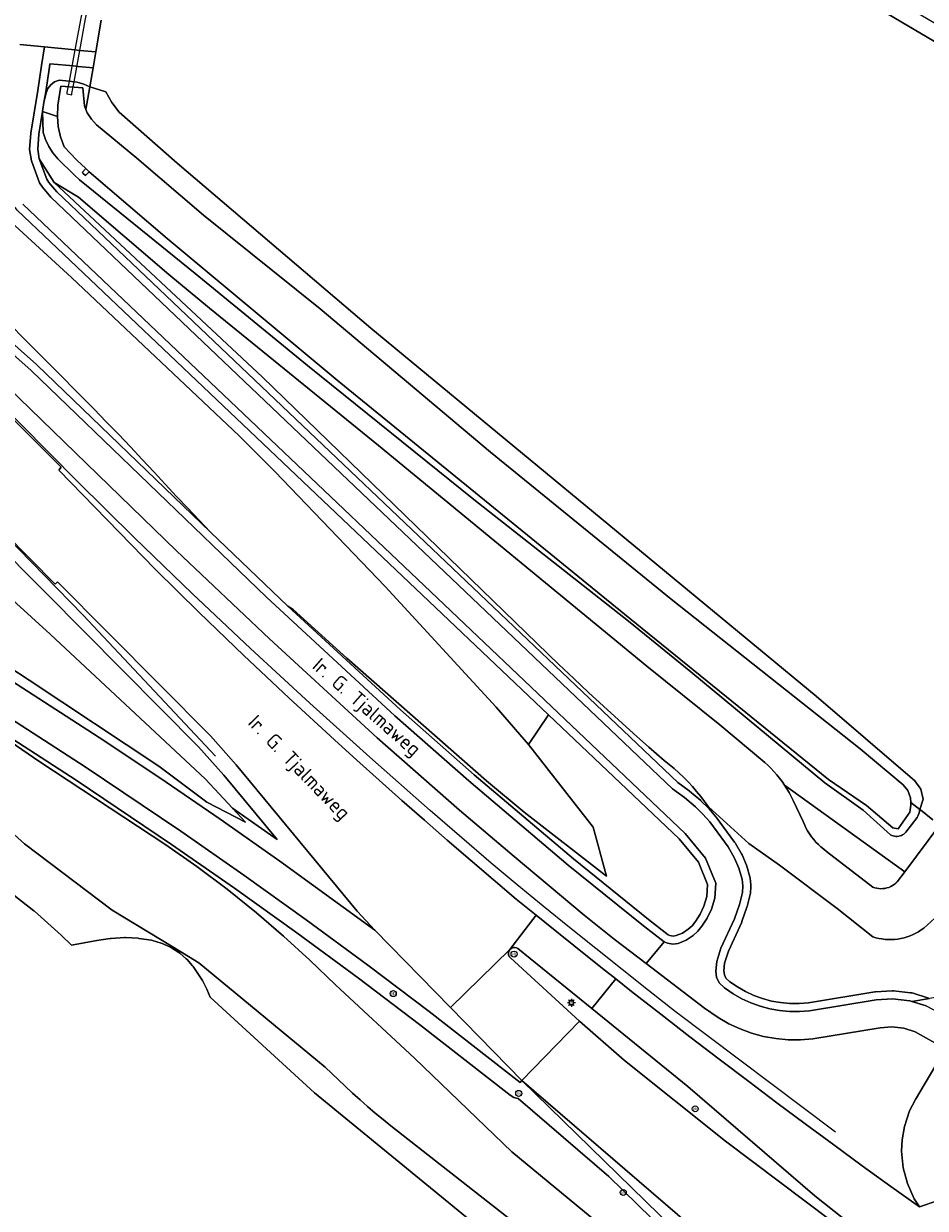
# Model space of a CAD drawing. Header units: metres. Extents: x 89394 to 92106, y 463550 to 466167.
# Tile 24 of 112: x 90655 to 90767, y 464757 to 464904. Entities that reach past the tile are written whole.
import ezdxf
from ezdxf.enums import TextEntityAlignment as Align

# ---------------------------------------------------------------- set-up
doc = ezdxf.new("R2010")
doc.units = ezdxf.units.M
for name, color, linetype, lineweight in [('B-PV-GR-BOUWLAND_BRAAKLIGGEND-GV', 200, 'Continuous', 13), ('B-PV-GW-TALUD_KRUIN-G', 90, 'Continuous', 18), ('B-PV-IE-MEUBILAIR-S', 7, 'Continuous', 25), ('B-PV-IE-MEUBILAIR_WEGMEUBILAIR-G', 7, 'Continuous', 18), ('B-PV-KW-KUNSTWERK_DUIKER-GV', 150, 'Continuous', 18), ('B-PV-OG-TERREIN_OEVER-GV', 7, 'Continuous', 18), ('B-PV-OG-TOPOGRAFIE-T18', 1, 'Continuous', 18), ('B-PV-OG-WATER_SLOOT-GV', 120, 'Continuous', 18), ('B-PV-OG-WEG-GV', 7, 'Continuous', 18), ('B-PV-RI-HWA_GOOT_MOLGOOT-G', 150, 'Continuous', 18), ('B-PV-VH-VERHARDING_ASFALT-GV', 210, 'Continuous', 18), ('B-PV-VH-VERHARDING_BETON-GV', 252, 'Continuous', 18), ('B-PV-VH-VERHARDING_OPEN_SIERBESTRATING-GV', 90, 'Continuous', 18), ('B-PV-VH-VERHARDING_OPEN_TEGEL-GV', 90, 'Continuous', 18)]:
    doc.layers.add(name, color=color, linetype=linetype, lineweight=lineweight)
doc.styles.add('NLCS-ISO', font='NLCS-ISO.ttf')
doc.styles.add('NLCS-ISO-M500-T18', font='NLCS-ISO.ttf', dxfattribs={"height": 0.9})

# ---------------------------------------------------------------- blocks, each defined once
blk = doc.blocks.new('SIE-MEUBILAIR_BORD_VERKEER-SO')
blk.add_lwpolyline([(-0.5625, -0.5625), (0.5625, -0.5625), (0.5625, 0.5625), (-0.5625, 0.5625)], close=True)
at = {"style": 'NLCS-ISO'}
blk.add_text('vb', height=0.75, dxfattribs=at).set_placement((0, 0), align=Align.MIDDLE_CENTER)
blk = doc.blocks.new('SIE-MEUBILAIR_PAAL_VERKEERSBORD-SO')
blk.add_circle((0, 0), 0.75)
at = {"style": 'NLCS-ISO'}
blk.add_text('vb', height=0.75, dxfattribs=at).set_placement((0, 0.07), align=Align.MIDDLE_CENTER)
blk = doc.blocks.new('SIE-MEUBILAIR_PAAL_LICHTMAST-SO')
for points in [[(-0.62, 0), (-1, 0)], [(-0.71, 0.71), (-0.44, 0.44)], [(0, 1), (0, 0.62)], [(0.44, 0.44), (0.71, 0.71)], [(1, 0), (0.62, 0)], [(-0.71, -0.71), (-0.44, -0.44)], [(0, -0.62), (0, -1)], [(0.44, -0.44), (0.71, -0.71)]]:
    blk.add_lwpolyline(points)
blk.add_circle((0, 0), 0.5)
blk = doc.blocks.new('SIE-MEUBILAIR_PAAL_HECTOMETER-SO')
blk.add_circle((0, 0), 0.75)
at = {"style": 'NLCS-ISO'}
blk.add_text('hm', height=0.75, dxfattribs=at).set_placement((0.16, 0.07), align=Align.MIDDLE_CENTER)

msp = doc.modelspace()

# ---------------------------------------------------------------- linework, layer by layer
at = {"layer": 'B-PV-GR-BOUWLAND_BRAAKLIGGEND-GV', "flags": 128}
for points in [[(90845.33, 464856.953), (90760.285, 464907.122)], [(90665.043, 464904.881), (90664.369, 464900.934), (90664.033, 464898.963), (90663.627, 464896.584), (90665.628, 464895.966), (90666.34, 464894.637), (90667.253, 464893.437), (90674.47, 464887.102), (90698.562, 464866.583), (90753.884, 464820.847), (90766.153, 464810.358), (90766.889, 464809.313), (90767.193, 464808.071), (90766.766, 464806.776), (90766.833, 464806.723), (90768.399, 464805.503)]]:
    msp.add_lwpolyline(points, dxfattribs=at)
at = {"layer": 'B-PV-GW-TALUD_KRUIN-G', "flags": 128}
for points in [[(90659.208, 464884.722), (90685.085, 464860.531), (90721.926, 464824.815), (90723.752, 464823.064), (90725.593, 464821.329), (90727.448, 464819.609), (90729.317, 464817.904), (90731.2, 464816.214), (90733.097, 464814.54), (90735.007, 464812.882), (90735.63, 464812.384), (90736.237, 464811.867), (90736.829, 464811.333), (90737.404, 464810.781), (90737.963, 464810.211), (90738.504, 464809.626), (90739.027, 464809.024), (90739.532, 464808.407), (90740.019, 464807.775), (90740.486, 464807.129), (90745.531, 464802.57), (90749.346, 464799.865), (90756.48, 464794.466), (90760.915, 464790.959), (90761.293, 464790.845), (90761.677, 464790.753), (90762.065, 464790.683), (90762.457, 464790.636), (90762.851, 464790.611), (90763.245, 464790.609), (90763.639, 464790.63), (90764.032, 464790.674), (90764.421, 464790.74), (90764.805, 464790.828), (90765.184, 464790.938), (90765.556, 464791.07), (90765.92, 464791.224), (90766.274, 464791.397), (90766.618, 464791.591), (90766.95, 464791.805), (90767.269, 464792.037), (90768.624, 464793.255)], [(90645.123, 464875.916), (90645.013, 464875.752), (90664.149, 464856.516), (90665.669, 464854.977), (90667.175, 464853.425), (90668.669, 464851.86), (90670.148, 464850.282), (90671.614, 464848.692), (90673.007, 464847.194), (90674.406, 464845.7), (90675.809, 464844.212), (90677.219, 464842.728), (90678.633, 464841.25), (90688.222, 464832.067), (90688.902, 464831.616), (90695.547, 464825.584), (90712.921, 464810.354), (90717.595, 464806.454), (90727.837, 464798.475)], [(90686.902, 464803.033), (90680.275, 464811.041), (90677.143, 464814.576), (90658.191, 464833.675), (90637.242, 464854.724)], [(90767.602, 464724.462), (90757.292, 464732.157), (90745.676, 464740.62), (90735.599, 464748.192), (90730.309, 464752.475), (90716.071, 464764.248), (90703.953, 464775.88), (90694.166, 464784.992), (90690.982, 464788.068), (90687.706, 464791.047), (90684.342, 464793.926), (90680.681, 464796.867), (90676.928, 464799.69), (90673.087, 464802.392), (90657.422, 464812.702), (90647.767, 464819.276), (90636.329, 464826.638), (90633.774, 464828.278), (90631.298, 464830.036), (90630.613, 464830.583), (90626.609, 464833.892), (90624.462, 464835.929)]]:
    msp.add_lwpolyline(points, dxfattribs=at)
at = {"layer": 'B-PV-IE-MEUBILAIR_WEGMEUBILAIR-G', "flags": 128}
for points in [[(90756.286, 464766.694), (90736.357, 464781.68), (90733.057, 464784.27), (90729.769, 464786.874), (90726.491, 464789.492), (90723.224, 464792.124), (90719.969, 464794.77), (90716.725, 464797.429), (90713.492, 464800.102), (90705.909, 464806.641), (90698.4, 464813.266), (90690.967, 464819.975), (90683.61, 464826.768), (90676.35, 464833.625), (90669.168, 464840.563), (90662.065, 464847.582), (90655.042, 464854.681), (90647.516, 464862.171), (90638.764, 464870.585), (90638.001, 464871.318)], [(90636.378, 464857.969), (90637.149, 464857.184), (90662.793, 464830.948), (90679.238, 464813.413)]]:
    msp.add_lwpolyline(points, dxfattribs=at)
at = {"layer": 'B-PV-KW-KUNSTWERK_DUIKER-GV', "flags": 128}
msp.add_lwpolyline([(90663.107, 464905.067), (90663.908, 464909.43), (90664.213, 464911.097), (90664.267, 464911.389), (90663.707, 464911.49), (90663.64, 464911.134), (90663.336, 464909.512), (90662.514, 464905.125), (90661.776, 464901.185), (90661.045, 464897.286), (90660.786, 464895.908), (90660.755, 464895.74), (90661.375, 464895.623), (90661.401, 464895.762), (90661.668, 464897.221), (90662.384, 464901.126)], close=True, dxfattribs=at)
at = {"layer": 'B-PV-OG-TERREIN_OEVER-GV', "flags": 128}
for points in [[(90663.147, 464893.775), (90663.627, 464896.584), (90662.893, 464896.939), (90662.066, 464897.179), (90661.668, 464897.221), (90661.045, 464897.286), (90659.798, 464897.417), (90659.239, 464897.203), (90658.762, 464896.841), (90658.416, 464896.377), (90658.21, 464895.836), (90657.916, 464894.631), (90657.734, 464893.522), (90659.605, 464892.926), (90659.629, 464894.315), (90660.025, 464896.685), (90662.753, 464896.485), (90662.953, 464894.242)], [(90663.627, 464896.584), (90663.147, 464893.775), (90663.313, 464893.376), (90663.813, 464892.584), (90664.44, 464891.888), (90669.47, 464887.743), (90677.731, 464880.658), (90692.251, 464869.017), (90713.426, 464851.189), (90735.868, 464832.939), (90759.342, 464814.311), (90764.681, 464809.836), (90765.291, 464809.12), (90765.624, 464808.239), (90765.634, 464807.657), (90766.766, 464806.776), (90767.193, 464808.071), (90766.889, 464809.313), (90766.153, 464810.358), (90753.884, 464820.847), (90698.562, 464866.583), (90674.47, 464887.102), (90667.253, 464893.437), (90666.34, 464894.637), (90665.628, 464895.966)], [(90659.605, 464892.926), (90657.734, 464893.522), (90657.82, 464890.91), (90658.127, 464890.035), (90658.53, 464889.2), (90659.039, 464888.395), (90659.637, 464887.654), (90661.732, 464885.608), (90662.331, 464885.023), (90676.695, 464873.41), (90690.66, 464861.949), (90711.327, 464845.316), (90730.555, 464830.202), (90738.317, 464823.908), (90754.953, 464810.091), (90759.739, 464806.687), (90763.134, 464803.647), (90763.287, 464803.564), (90763.449, 464803.501), (90763.618, 464803.457), (90763.79, 464803.435), (90763.964, 464803.433), (90764.137, 464803.452), (90764.307, 464803.492), (90764.47, 464803.552), (90764.625, 464803.631), (90764.769, 464803.729), (90764.9, 464803.843), (90765.017, 464803.972), (90766.44, 464805.775), (90766.533, 464805.965), (90766.613, 464806.161), (90766.678, 464806.362), (90766.729, 464806.568), (90766.766, 464806.776), (90765.634, 464807.657), (90765.64, 464807.298), (90765.507, 464806.458), (90764.072, 464804.363), (90763.415, 464804.502), (90760.143, 464807.291), (90755.401, 464810.506), (90730.724, 464830.504), (90694.623, 464859.931), (90673.246, 464877.755), (90663.535, 464886.05), (90663.082, 464885.569), (90662.806, 464885.838), (90662.688, 464885.953), (90663.147, 464886.44), (90662.008, 464887.467), (90660.445, 464889.119), (90659.99, 464890.363), (90659.708, 464891.657)]]:
    msp.add_lwpolyline(points, close=True, dxfattribs=at)
at = {"layer": 'B-PV-OG-WATER_SLOOT-GV', "flags": 128}
msp.add_lwpolyline([(90713.426, 464851.189), (90692.251, 464869.017), (90677.731, 464880.658), (90669.47, 464887.743), (90664.44, 464891.888), (90663.813, 464892.584), (90663.313, 464893.376), (90663.147, 464893.775), (90662.953, 464894.242), (90662.753, 464896.485), (90660.025, 464896.685), (90659.629, 464894.315), (90659.605, 464892.926), (90659.708, 464891.657), (90659.99, 464890.363), (90660.445, 464889.119), (90662.008, 464887.467), (90663.147, 464886.44), (90663.535, 464886.05), (90673.246, 464877.755), (90694.623, 464859.931), (90730.724, 464830.504), (90755.401, 464810.506), (90760.143, 464807.291), (90763.415, 464804.502), (90764.072, 464804.363), (90765.507, 464806.458), (90765.64, 464807.298), (90765.634, 464807.657), (90765.624, 464808.239), (90765.291, 464809.12), (90764.681, 464809.836), (90759.342, 464814.311), (90735.868, 464832.939)], close=True, dxfattribs=at)
at = {"layer": 'B-PV-OG-WEG-GV', "flags": 128}
for points in [[(90654.916, 464901.849), (90658.005, 464901.55), (90661.776, 464901.185), (90662.384, 464901.126), (90664.369, 464900.934), (90665.043, 464904.881)], [(90767.837, 464783.343), (90765.799, 464783.972), (90765.619, 464784.009), (90763.501, 464784.254), (90763.317, 464784.259), (90761.266, 464784.118), (90761.173, 464784.107), (90752.919, 464782.751), (90751.77, 464782.659), (90750.617, 464782.667), (90749.469, 464782.772), (90748.334, 464782.975), (90747.221, 464783.274), (90746.137, 464783.666), (90745.092, 464784.15), (90744.091, 464784.722), (90743.142, 464785.377), (90742.67, 464785.821), (90742.481, 464786.224), (90742.404, 464786.724), (90742.508, 464787.686), (90742.98, 464789.179), (90744.634, 464792.778), (90744.668, 464792.863), (90745.289, 464794.62), (90745.318, 464794.717), (90745.683, 464796.216), (90745.708, 464796.37), (90745.777, 464797.213), (90745.773, 464797.413), (90745.673, 464798.253), (90745.641, 464798.413), (90745.256, 464799.745), (90745.216, 464799.857), (90744.674, 464801.135), (90744.614, 464801.253), (90743.8, 464802.632), (90743.744, 464802.716), (90741.459, 464805.826), (90741.413, 464805.884), (90740.577, 464806.862), (90740.517, 464806.926), (90739.598, 464807.826), (90739.542, 464807.877), (90738.151, 464809.047), (90738.101, 464809.086), (90736.69, 464810.13), (90659.513, 464883.552), (90658.535, 464884.709), (90658.277, 464885.122), (90657.333, 464887.635), (90657.143, 464888.851), (90657.273, 464890.711), (90657.734, 464893.522), (90657.916, 464894.631), (90658.138, 464895.986), (90658.606, 464899.089), (90658.671, 464899.476), (90661.583, 464899.194), (90662.192, 464899.135), (90664.033, 464898.963), (90664.369, 464900.934), (90662.384, 464901.126), (90661.776, 464901.185), (90658.005, 464901.55), (90657.618, 464899.246), (90657.151, 464896.148), (90656.279, 464890.827), (90656.138, 464888.808), (90656.361, 464887.38), (90657.376, 464884.676), (90657.726, 464884.118), (90658.784, 464882.865), (90736.045, 464809.363), (90737.507, 464808.282), (90738.898, 464807.112), (90739.817, 464806.212), (90740.653, 464805.234), (90742.939, 464802.124), (90743.753, 464800.744), (90744.295, 464799.467), (90744.68, 464798.135), (90744.78, 464797.295), (90744.711, 464796.452), (90744.347, 464794.953), (90743.725, 464793.196), (90742.045, 464789.54), (90741.524, 464787.892), (90741.396, 464786.701), (90741.515, 464785.93), (90741.845, 464785.224), (90742.512, 464784.597), (90743.558, 464783.875), (90744.633, 464783.261), (90745.756, 464782.741), (90746.92, 464782.319), (90748.116, 464781.998), (90749.335, 464781.78), (90750.568, 464781.667), (90751.806, 464781.659), (90753.04, 464781.757), (90761.335, 464783.12), (90763.386, 464783.261), (90765.504, 464783.016), (90765.789, 464782.928), (90767.976, 464783.285)], [(90768.399, 464805.503), (90766.833, 464806.723), (90766.766, 464806.776), (90766.729, 464806.568), (90766.678, 464806.362), (90766.613, 464806.161), (90766.533, 464805.965), (90766.44, 464805.775), (90765.017, 464803.972), (90764.9, 464803.843), (90764.769, 464803.729), (90764.625, 464803.631), (90764.47, 464803.552), (90764.307, 464803.492), (90764.137, 464803.452), (90763.964, 464803.433), (90763.79, 464803.435), (90763.618, 464803.457), (90763.449, 464803.501), (90763.287, 464803.564), (90763.134, 464803.647), (90759.739, 464806.687), (90754.953, 464810.091), (90738.317, 464823.908), (90730.555, 464830.202), (90711.327, 464845.316), (90690.66, 464861.949), (90676.695, 464873.41), (90662.331, 464885.023), (90661.732, 464885.608), (90659.637, 464887.654), (90659.039, 464888.395), (90658.53, 464889.2), (90658.127, 464890.035), (90657.82, 464890.91), (90657.734, 464893.522), (90657.273, 464890.711), (90657.143, 464888.851), (90657.333, 464887.635), (90659.208, 464884.722), (90662.218, 464882.864), (90673.434, 464873.281), (90678.479, 464869.092), (90699.48, 464852.004), (90732.831, 464824.576), (90741.92, 464817.286), (90747.487, 464812.637), (90747.887, 464812.274), (90748.272, 464811.896), (90748.643, 464811.503), (90748.998, 464811.096), (90749.337, 464810.676), (90749.66, 464810.243), (90749.965, 464809.798), (90764.887, 464799.035), (90769.233, 464804.852)], [(90768.624, 464793.255), (90767.269, 464792.037), (90766.95, 464791.805), (90766.618, 464791.591), (90766.274, 464791.397), (90765.92, 464791.224), (90765.556, 464791.07), (90765.184, 464790.938), (90764.805, 464790.828), (90764.421, 464790.74), (90764.032, 464790.674), (90763.639, 464790.63), (90763.245, 464790.609), (90762.851, 464790.611), (90762.457, 464790.636), (90762.065, 464790.683), (90761.677, 464790.753), (90761.293, 464790.845), (90760.915, 464790.959), (90756.48, 464794.466), (90749.346, 464799.865), (90745.531, 464802.57), (90740.486, 464807.129), (90740.019, 464807.775), (90739.532, 464808.407), (90739.027, 464809.024), (90738.504, 464809.626), (90737.963, 464810.211), (90737.404, 464810.781), (90736.829, 464811.333), (90736.237, 464811.867), (90735.63, 464812.384), (90735.007, 464812.882), (90733.097, 464814.54), (90731.2, 464816.214), (90729.317, 464817.904), (90727.448, 464819.609), (90725.593, 464821.329), (90723.752, 464823.064), (90721.926, 464824.815), (90685.085, 464860.531), (90659.208, 464884.722), (90657.333, 464887.635), (90658.277, 464885.122), (90658.535, 464884.709), (90659.513, 464883.552), (90736.69, 464810.13), (90738.101, 464809.086), (90738.151, 464809.047), (90739.542, 464807.877), (90739.598, 464807.826), (90740.517, 464806.926), (90740.577, 464806.862), (90741.413, 464805.884), (90741.459, 464805.826), (90743.744, 464802.716), (90743.8, 464802.632), (90744.614, 464801.253), (90744.674, 464801.135), (90745.216, 464799.857), (90745.256, 464799.745), (90745.641, 464798.413), (90745.673, 464798.253), (90745.773, 464797.413), (90745.777, 464797.213), (90745.708, 464796.37), (90745.683, 464796.216), (90745.318, 464794.717), (90745.289, 464794.62), (90744.668, 464792.863), (90744.634, 464792.778), (90742.98, 464789.179), (90742.508, 464787.686), (90742.404, 464786.724), (90742.481, 464786.224), (90742.67, 464785.821), (90743.142, 464785.377), (90744.091, 464784.722), (90745.092, 464784.15), (90746.137, 464783.666), (90747.221, 464783.274), (90748.334, 464782.975), (90749.469, 464782.772), (90750.617, 464782.667), (90751.77, 464782.659), (90752.919, 464782.751), (90761.173, 464784.107), (90761.266, 464784.118), (90763.317, 464784.259), (90763.501, 464784.254), (90765.619, 464784.009), (90765.799, 464783.972), (90767.837, 464783.343)], [(90769.233, 464804.852), (90764.887, 464799.035), (90763.968, 464797.805), (90763.786, 464797.627), (90763.588, 464797.466), (90763.376, 464797.325), (90763.151, 464797.203), (90762.916, 464797.104), (90762.673, 464797.027), (90762.424, 464796.972), (90762.171, 464796.941), (90761.916, 464796.934), (90761.662, 464796.951), (90761.41, 464796.991), (90761.163, 464797.055), (90760.923, 464797.141), (90755.166, 464801.578), (90754.818, 464801.839), (90754.484, 464802.118), (90754.165, 464802.414), (90753.862, 464802.727), (90753.576, 464803.055), (90753.308, 464803.398), (90753.058, 464803.754), (90752.827, 464804.123), (90752.615, 464804.503), (90752.424, 464804.894), (90752.254, 464805.295), (90751.01, 464807.909), (90750.776, 464808.396), (90750.524, 464808.873), (90750.254, 464809.341), (90749.965, 464809.798), (90749.66, 464810.243), (90749.337, 464810.676), (90748.998, 464811.096), (90748.643, 464811.503), (90748.272, 464811.896), (90747.887, 464812.274), (90747.487, 464812.637), (90741.92, 464817.286), (90732.831, 464824.576), (90699.48, 464852.004), (90678.479, 464869.092), (90673.434, 464873.281), (90662.218, 464882.864), (90659.208, 464884.722), (90685.085, 464860.531), (90721.926, 464824.815), (90723.752, 464823.064), (90725.593, 464821.329), (90727.448, 464819.609), (90729.317, 464817.904), (90731.2, 464816.214), (90733.097, 464814.54), (90735.007, 464812.882), (90735.63, 464812.384), (90736.237, 464811.867), (90736.829, 464811.333), (90737.404, 464810.781), (90737.963, 464810.211), (90738.504, 464809.626), (90739.027, 464809.024), (90739.532, 464808.407), (90740.019, 464807.775), (90740.486, 464807.129), (90745.531, 464802.57), (90749.346, 464799.865), (90756.48, 464794.466), (90760.915, 464790.959), (90761.293, 464790.845), (90761.677, 464790.753), (90762.065, 464790.683), (90762.457, 464790.636), (90762.851, 464790.611), (90763.245, 464790.609), (90763.639, 464790.63), (90764.032, 464790.674), (90764.421, 464790.74), (90764.805, 464790.828), (90765.184, 464790.938), (90765.556, 464791.07), (90765.92, 464791.224), (90766.274, 464791.397), (90766.618, 464791.591), (90766.95, 464791.805), (90767.269, 464792.037), (90768.624, 464793.255)], [(90645.013, 464875.752), (90664.149, 464856.516), (90665.669, 464854.977), (90667.175, 464853.425), (90668.669, 464851.86), (90670.148, 464850.282), (90671.614, 464848.692), (90673.007, 464847.194), (90674.406, 464845.7), (90675.809, 464844.212), (90677.219, 464842.728), (90678.633, 464841.25), (90688.222, 464832.067), (90688.902, 464831.616), (90695.547, 464825.584), (90712.921, 464810.354), (90717.595, 464806.454), (90727.837, 464798.475), (90726.19, 464804.592), (90718.134, 464814.865), (90714.129, 464819.51), (90700.322, 464834.501), (90686.619, 464848.793), (90682.194, 464853.222), (90661.36, 464872.881), (90650.323, 464882.952)], [(90649.846, 464867.101), (90656.343, 464861.327), (90685.59, 464833.163), (90701.546, 464818.429), (90710.737, 464810.33), (90723.072, 464799.877), (90732.43, 464792.303), (90734.992, 464790.336), (90735.427, 464790.151), (90736.089, 464790.043), (90736.754, 464790.139), (90737.734, 464790.534), (90738.616, 464791.117), (90739.193, 464791.656), (90739.69, 464792.271), (90740.335, 464793.292), (90740.877, 464794.373), (90741.296, 464795.77), (90741.413, 464797.643), (90740.142, 464800.741), (90737.602, 464803.805), (90655.3, 464882.003)], [(90654.611, 464881.278), (90720.622, 464818.559), (90736.87, 464803.121), (90739.275, 464800.22), (90740.401, 464797.476), (90740.305, 464795.948), (90739.944, 464794.743), (90739.463, 464793.784), (90738.876, 464792.854), (90738.46, 464792.339), (90737.994, 464791.905), (90737.266, 464791.423), (90736.492, 464791.111), (90736.098, 464791.055), (90735.707, 464791.118), (90735.5, 464791.206), (90733.049, 464793.088), (90723.71, 464800.647), (90711.391, 464811.087), (90702.216, 464819.172), (90688.222, 464832.067), (90678.633, 464841.25), (90657.037, 464862.047), (90657.007, 464862.074), (90650.51, 464867.848)], [(90639.014, 464870.309), (90660.066, 464849.321), (90659.759, 464848.943), (90671.728, 464836.651), (90677.218, 464831.261), (90682.764, 464825.929), (90688.365, 464820.655), (90694.021, 464815.44), (90696.8, 464812.917), (90699.593, 464810.407), (90702.398, 464807.912), (90705.215, 464805.432), (90708.046, 464802.965), (90710.888, 464800.513), (90713.743, 464798.076), (90716.611, 464795.653), (90719.082, 464793.645), (90720.176, 464792.756), (90723.755, 464789.876), (90727.347, 464787.013), (90728.989, 464785.717), (90730.953, 464784.167), (90734.572, 464781.338), (90738.205, 464778.527), (90741.851, 464775.732), (90745.51, 464772.955), (90749.017, 464770.319), (90752.536, 464767.699), (90756.068, 464765.094), (90759.61, 464762.506), (90763.165, 464759.934), (90766.731, 464757.378), (90766.079, 464758.405), (90765.225, 464760.275), (90764.693, 464762.261), (90764.498, 464764.308), (90764.564, 464765.739), (90764.846, 464767.368), (90765.496, 464769.318), (90766.22, 464770.744), (90769.939, 464777.024), (90766.204, 464779.149), (90764.784, 464779.588), (90763.307, 464779.758), (90761.825, 464779.654), (90753.465, 464778.282), (90751.933, 464778.16), (90750.396, 464778.17), (90748.866, 464778.311), (90747.353, 464778.581), (90745.869, 464778.98), (90744.424, 464779.504), (90743.029, 464780.149), (90741.694, 464780.911), (90740.01, 464782.072), (90732.743, 464787.65), (90728.795, 464790.681), (90725.069, 464793.655), (90716.356, 464800.92), (90709.558, 464806.705), (90699.351, 464815.693), (90685.953, 464827.999), (90674.411, 464838.927), (90653.449, 464859.258)], [(90636.158, 464834.19), (90664.799, 464815.735), (90672.333, 464810.703), (90679.806, 464805.58), (90687.216, 464800.367), (90699.039, 464791.765), (90696.852, 464794.148), (90681.794, 464812.342), (90678.602, 464815.945), (90659.611, 464835.084), (90659.318, 464834.788), (90637.149, 464857.184)], [(90637.242, 464854.724), (90658.191, 464833.675), (90677.143, 464814.576), (90680.275, 464811.041), (90686.902, 464803.033), (90681.372, 464806.924), (90682.97, 464805.201), (90678.173, 464807.699), (90672.189, 464812.168), (90656.072, 464822.865), (90641.568, 464832.329)], [(90741.195, 464749.778), (90717.3, 464773.102), (90717.087, 464772.835), (90705.806, 464781.654), (90698.192, 464787.412), (90690.505, 464793.073), (90682.746, 464798.634), (90674.917, 464804.097), (90663.044, 464812.101), (90632.088, 464832.109)], [(90740.497, 464749.062), (90728.101, 464761.162), (90716.845, 464770.855), (90716.802, 464770.856), (90716.302, 464770.995), (90715.855, 464771.259), (90704.587, 464780.069), (90696.996, 464785.809), (90689.329, 464791.455), (90681.591, 464797.001), (90673.786, 464802.448), (90661.942, 464810.432), (90631.002, 464830.429)], [(90631.002, 464830.429), (90661.942, 464810.432), (90673.786, 464802.448), (90681.591, 464797.001), (90689.329, 464791.455), (90696.996, 464785.809), (90704.587, 464780.069), (90715.855, 464771.259), (90716.302, 464770.995), (90716.802, 464770.856), (90716.845, 464770.855), (90728.101, 464761.162), (90740.497, 464749.062)], [(90647.767, 464819.276), (90657.422, 464812.702), (90673.087, 464802.392), (90676.928, 464799.69), (90680.681, 464796.867), (90684.342, 464793.926), (90687.706, 464791.047), (90690.982, 464788.068), (90694.166, 464784.992), (90703.953, 464775.88), (90716.071, 464764.248), (90730.309, 464752.475)], [(90730.309, 464752.475), (90716.071, 464764.248), (90703.953, 464775.88), (90694.166, 464784.992), (90690.982, 464788.068), (90687.706, 464791.047), (90684.342, 464793.926), (90680.681, 464796.867), (90676.928, 464799.69), (90673.087, 464802.392), (90657.422, 464812.702), (90647.767, 464819.276)], [(90738.728, 464737.928), (90701.035, 464767.46), (90700.06, 464768.249), (90699.096, 464769.051), (90698.144, 464769.868), (90697.204, 464770.698), (90696.276, 464771.541), (90695.36, 464772.398), (90692.867, 464774.737), (90677.164, 464787.72), (90673.873, 464789.767), (90666.39, 464794.28), (90655.505, 464802.526), (90645.243, 464811.755)], [(90645.243, 464811.755), (90655.505, 464802.526), (90666.39, 464794.28), (90673.873, 464789.767), (90677.164, 464787.72), (90692.867, 464774.737), (90695.36, 464772.398), (90696.276, 464771.541), (90697.204, 464770.698), (90698.144, 464769.868), (90699.096, 464769.051), (90700.06, 464768.249), (90701.035, 464767.46), (90738.728, 464737.928)], [(90652.638, 464797.338), (90656.681, 464794.177), (90656.731, 464794.135), (90660.058, 464791.166), (90660.095, 464791.131), (90661.327, 464789.915), (90664.485, 464790.488), (90666.162, 464790.752), (90666.266, 464790.763), (90667.938, 464790.849), (90668.039, 464790.849), (90669.627, 464790.769), (90669.725, 464790.759), (90671.297, 464790.523), (90671.431, 464790.494), (90672.497, 464790.181), (90672.631, 464790.131), (90673.642, 464789.668), (90673.767, 464789.6), (90674.702, 464788.998), (90674.813, 464788.915), (90675.604, 464788.235), (90675.7, 464788.141), (90676.392, 464787.361), (90676.474, 464787.255), (90677.056, 464786.39), (90677.62, 464785.508), (90677.663, 464785.435), (90678.14, 464784.527), (90678.176, 464784.451), (90678.589, 464783.472), (90691.561, 464771.546), (90715.556, 464751.868)], [(90715.556, 464751.868), (90691.561, 464771.546), (90678.589, 464783.472), (90678.176, 464784.451), (90678.14, 464784.527), (90677.663, 464785.435), (90677.62, 464785.508), (90677.056, 464786.39), (90676.474, 464787.255), (90676.392, 464787.361), (90675.7, 464788.141), (90675.604, 464788.235), (90674.813, 464788.915), (90674.702, 464788.998), (90673.767, 464789.6), (90673.642, 464789.668), (90672.631, 464790.131), (90672.497, 464790.181), (90671.431, 464790.494), (90671.297, 464790.523), (90669.725, 464790.759), (90669.627, 464790.769), (90668.039, 464790.849), (90667.938, 464790.849), (90666.266, 464790.763), (90666.162, 464790.752), (90664.485, 464790.488), (90661.327, 464789.915), (90660.095, 464791.131), (90660.058, 464791.166), (90656.731, 464794.135), (90656.681, 464794.177), (90652.638, 464797.338)]]:
    msp.add_lwpolyline(points, dxfattribs=at)
for points in [[(90664.033, 464898.963), (90662.192, 464899.135), (90661.583, 464899.194), (90658.671, 464899.476), (90658.606, 464899.089), (90658.138, 464895.986), (90657.916, 464894.631), (90658.21, 464895.836), (90658.416, 464896.377), (90658.762, 464896.841), (90659.239, 464897.203), (90659.798, 464897.417), (90661.045, 464897.286), (90661.668, 464897.221), (90662.066, 464897.179), (90662.893, 464896.939), (90663.627, 464896.584)], [(90650.323, 464882.952), (90661.36, 464872.881), (90682.194, 464853.222), (90686.619, 464848.793), (90700.322, 464834.501), (90714.129, 464819.51), (90718.134, 464814.865), (90720.622, 464818.559), (90654.611, 464881.278), (90654.521, 464881.376), (90653.774, 464882.305), (90653.692, 464882.422), (90653.094, 464883.433), (90653.066, 464883.479)], [(90645.013, 464875.752), (90643.654, 464873.737), (90645.542, 464871.891), (90650.477, 464867.877), (90650.51, 464867.848), (90657.007, 464862.074), (90657.037, 464862.047), (90678.633, 464841.25), (90677.219, 464842.728), (90675.809, 464844.212), (90674.406, 464845.7), (90673.007, 464847.194), (90671.614, 464848.692), (90670.148, 464850.282), (90668.669, 464851.86), (90667.175, 464853.425), (90665.669, 464854.977), (90664.149, 464856.516)], [(90637.242, 464854.724), (90636.111, 464843.479), (90637.132, 464843.479), (90638.461, 464843.308), (90639.773, 464843.039), (90641.061, 464842.672), (90642.655, 464842.068), (90644.185, 464841.315), (90645.637, 464840.421), (90658.694, 464828.562), (90678.015, 464810.544), (90681.372, 464806.924), (90686.902, 464803.033), (90680.275, 464811.041), (90677.143, 464814.576), (90658.191, 464833.675)], [(90658.694, 464828.562), (90645.637, 464840.421), (90644.185, 464841.315), (90642.655, 464842.068), (90641.061, 464842.672), (90639.773, 464843.039), (90638.461, 464843.308), (90637.132, 464843.479), (90636.111, 464843.479), (90629.402, 464842.651), (90629.46, 464842.084), (90629.596, 464841.472), (90629.8, 464840.88), (90630.236, 464840.036), (90630.811, 464839.279), (90634.548, 464836.647), (90641.568, 464832.329), (90656.072, 464822.865), (90672.189, 464812.168), (90678.173, 464807.699), (90682.97, 464805.201), (90681.372, 464806.924), (90678.015, 464810.544)], [(90720.622, 464818.559), (90718.134, 464814.865), (90726.19, 464804.592), (90727.837, 464798.475), (90717.595, 464806.454), (90712.921, 464810.354), (90695.547, 464825.584), (90688.902, 464831.616), (90688.222, 464832.067), (90702.216, 464819.172), (90711.391, 464811.087), (90723.71, 464800.647), (90733.049, 464793.088), (90735.5, 464791.206), (90735.707, 464791.118), (90736.098, 464791.055), (90736.492, 464791.111), (90737.266, 464791.423), (90737.994, 464791.905), (90738.46, 464792.339), (90738.876, 464792.854), (90739.463, 464793.784), (90739.944, 464794.743), (90740.305, 464795.948), (90740.401, 464797.476), (90739.275, 464800.22), (90736.87, 464803.121)], [(90749.965, 464809.798), (90750.254, 464809.341), (90750.524, 464808.873), (90750.776, 464808.396), (90751.01, 464807.909), (90752.254, 464805.295), (90752.424, 464804.894), (90752.615, 464804.503), (90752.827, 464804.123), (90753.058, 464803.754), (90753.308, 464803.398), (90753.576, 464803.055), (90753.862, 464802.727), (90754.165, 464802.414), (90754.484, 464802.118), (90754.818, 464801.839), (90755.166, 464801.578), (90760.923, 464797.141), (90761.163, 464797.055), (90761.41, 464796.991), (90761.662, 464796.951), (90761.916, 464796.934), (90762.171, 464796.941), (90762.424, 464796.972), (90762.673, 464797.027), (90762.916, 464797.104), (90763.151, 464797.203), (90763.376, 464797.325), (90763.588, 464797.466), (90763.786, 464797.627), (90763.968, 464797.805), (90764.887, 464799.035)], [(90774.254, 464784.311), (90771.679, 464783.89), (90767.976, 464783.285), (90765.789, 464782.928), (90767.542, 464782.387), (90769.296, 464781.473), (90771.723, 464780.036)]]:
    msp.add_lwpolyline(points, close=True, dxfattribs=at)
at = {"layer": 'B-PV-RI-HWA_GOOT_MOLGOOT-G', "flags": 128}
for points in [[(90660.066, 464849.321), (90639.014, 464870.309)], [(90659.318, 464834.788), (90637.149, 464857.184)]]:
    msp.add_lwpolyline(points, dxfattribs=at)
at = {"layer": 'B-PV-VH-VERHARDING_ASFALT-GV', "flags": 128}
for points in [[(90767.542, 464782.387), (90765.789, 464782.928), (90765.504, 464783.016), (90763.386, 464783.261), (90761.335, 464783.12), (90753.04, 464781.757), (90751.806, 464781.659), (90750.568, 464781.667), (90749.335, 464781.78), (90748.116, 464781.998), (90746.92, 464782.319), (90745.756, 464782.741), (90744.633, 464783.261), (90743.558, 464783.875), (90742.512, 464784.597), (90741.845, 464785.224), (90741.515, 464785.93), (90741.396, 464786.701), (90741.524, 464787.892), (90742.045, 464789.54), (90743.725, 464793.196), (90744.347, 464794.953), (90744.711, 464796.452), (90744.78, 464797.295), (90744.68, 464798.135), (90744.295, 464799.467), (90743.753, 464800.744), (90742.939, 464802.124), (90740.653, 464805.234), (90739.817, 464806.212), (90738.898, 464807.112), (90737.507, 464808.282), (90736.045, 464809.363), (90658.784, 464882.865), (90657.726, 464884.118), (90657.376, 464884.676), (90656.361, 464887.38), (90656.138, 464888.808), (90656.279, 464890.827), (90657.151, 464896.148), (90657.618, 464899.246), (90658.005, 464901.55), (90654.916, 464901.849)], [(90655.3, 464882.003), (90737.602, 464803.805), (90740.142, 464800.741), (90741.413, 464797.643), (90741.296, 464795.77), (90740.877, 464794.373), (90740.335, 464793.292), (90739.69, 464792.271), (90739.193, 464791.656), (90738.616, 464791.117), (90737.734, 464790.534), (90736.754, 464790.139), (90736.089, 464790.043), (90735.427, 464790.151), (90734.992, 464790.336), (90732.743, 464787.65), (90740.01, 464782.072), (90741.694, 464780.911), (90743.029, 464780.149), (90744.424, 464779.504), (90745.869, 464778.98), (90747.353, 464778.581), (90748.866, 464778.311), (90750.396, 464778.17), (90751.933, 464778.16), (90753.465, 464778.282), (90761.825, 464779.654), (90763.307, 464779.758), (90764.784, 464779.588), (90766.204, 464779.149), (90769.939, 464777.024)], [(90637.149, 464857.184), (90659.318, 464834.788), (90659.611, 464835.084), (90678.602, 464815.945), (90681.794, 464812.342), (90696.852, 464794.148), (90699.039, 464791.765), (90708.443, 464782.154), (90715.814, 464789.367), (90719.082, 464793.645), (90716.611, 464795.653), (90713.743, 464798.076), (90710.888, 464800.513), (90708.046, 464802.965), (90705.215, 464805.432), (90702.398, 464807.912), (90699.593, 464810.407), (90696.8, 464812.917), (90694.021, 464815.44), (90688.365, 464820.655), (90682.764, 464825.929), (90677.218, 464831.261), (90671.728, 464836.651), (90659.759, 464848.943), (90660.066, 464849.321), (90639.014, 464870.309)], [(90653.449, 464859.258), (90674.411, 464838.927), (90685.953, 464827.999), (90699.351, 464815.693), (90709.558, 464806.705), (90716.356, 464800.92), (90725.069, 464793.655), (90728.795, 464790.681), (90732.743, 464787.65), (90734.992, 464790.336), (90732.43, 464792.303), (90723.072, 464799.877), (90710.737, 464810.33), (90701.546, 464818.429), (90685.59, 464833.163), (90656.343, 464861.327), (90649.846, 464867.101)], [(90771.135, 464758.883), (90766.731, 464757.378), (90763.165, 464759.934), (90759.61, 464762.506), (90756.068, 464765.094), (90752.536, 464767.699), (90749.017, 464770.319), (90745.51, 464772.955), (90741.851, 464775.732), (90738.205, 464778.527), (90734.572, 464781.338), (90730.953, 464784.167), (90728.989, 464785.717), (90725.987, 464782.053), (90737.918, 464772.371), (90753.722, 464758.749), (90762.323, 464751.909), (90766.148, 464749.062), (90778.409, 464740.373)], [(90769.939, 464777.024), (90766.22, 464770.744), (90765.496, 464769.318), (90764.846, 464767.368), (90764.564, 464765.739), (90764.498, 464764.308), (90764.693, 464762.261), (90765.225, 464760.275), (90766.079, 464758.405), (90766.731, 464757.378), (90771.135, 464758.883)], [(90769.902, 464730.147), (90765.613, 464733.26), (90761.36, 464736.424), (90757.146, 464739.637), (90752.969, 464742.899), (90748.831, 464746.211), (90744.732, 464749.571), (90740.673, 464752.979), (90736.655, 464756.435), (90717.3, 464773.102), (90741.195, 464749.778), (90743.617, 464747.56), (90746.057, 464745.363), (90748.516, 464743.186), (90750.993, 464741.031), (90753.489, 464738.897), (90755.994, 464736.792), (90758.517, 464734.708), (90761.057, 464732.646), (90763.615, 464730.605), (90766.19, 464728.586), (90768.589, 464726.641)]]:
    msp.add_lwpolyline(points, dxfattribs=at)
for points in [[(90631.39, 464837.67), (90628.942, 464834.508), (90632.088, 464832.109), (90663.044, 464812.101), (90674.917, 464804.097), (90682.746, 464798.634), (90690.505, 464793.073), (90698.192, 464787.412), (90705.806, 464781.654), (90717.087, 464772.835), (90717.3, 464773.102), (90708.443, 464782.154), (90699.039, 464791.765), (90687.216, 464800.367), (90679.806, 464805.58), (90672.333, 464810.703), (90664.799, 464815.735), (90636.158, 464834.19), (90633.722, 464835.859)], [(90719.082, 464793.645), (90715.814, 464789.367), (90715.983, 464789.516), (90716.188, 464789.608), (90716.412, 464789.633), (90716.633, 464789.59), (90716.831, 464789.483), (90725.987, 464782.053), (90728.989, 464785.717), (90727.347, 464787.013), (90723.755, 464789.876), (90720.176, 464792.756)], [(90724.47, 464780.458), (90715.881, 464788.346), (90715.74, 464788.522), (90715.659, 464788.731), (90715.644, 464788.956), (90715.698, 464789.174), (90715.814, 464789.367), (90708.443, 464782.154), (90717.3, 464773.102)], [(90724.47, 464780.458), (90717.3, 464773.102), (90736.655, 464756.435), (90740.673, 464752.979), (90744.732, 464749.571), (90748.831, 464746.211), (90752.969, 464742.899), (90757.146, 464739.637), (90761.36, 464736.424), (90765.613, 464733.26), (90769.902, 464730.147), (90790.157, 464715.719), (90793.565, 464713.394), (90801.05, 464723.795), (90797.872, 464725.884), (90770.708, 464743.023), (90768.323, 464744.9), (90758.247, 464753.856), (90755.859, 464755.567), (90742.616, 464765.552), (90730.083, 464775.578)]]:
    msp.add_lwpolyline(points, close=True, dxfattribs=at)
at = {"layer": 'B-PV-VH-VERHARDING_BETON-GV', "flags": 128}
msp.add_lwpolyline([(90663.535, 464886.05), (90663.147, 464886.44), (90662.688, 464885.953), (90662.806, 464885.838), (90663.082, 464885.569)], close=True, dxfattribs=at)
at = {"layer": 'B-PV-VH-VERHARDING_OPEN_SIERBESTRATING-GV', "flags": 128}
msp.add_lwpolyline([(90793.089, 464890.085), (90761.249, 464908.853), (90760.285, 464907.122), (90845.33, 464856.953), (90847.15, 464855.879), (90848.179, 464857.613), (90846.37, 464858.68), (90808.623, 464880.929)], close=True, dxfattribs=at)
at = {"layer": 'B-PV-VH-VERHARDING_OPEN_TEGEL-GV', "flags": 128}
msp.add_lwpolyline([(90778.409, 464740.373), (90766.148, 464749.062), (90762.323, 464751.909), (90753.722, 464758.749), (90737.918, 464772.371), (90725.987, 464782.053), (90716.831, 464789.483), (90716.633, 464789.59), (90716.412, 464789.633), (90716.188, 464789.608), (90715.983, 464789.516), (90715.814, 464789.367), (90715.698, 464789.174), (90715.644, 464788.956), (90715.659, 464788.731), (90715.74, 464788.522), (90715.881, 464788.346), (90724.47, 464780.458), (90730.083, 464775.578), (90742.616, 464765.552), (90755.859, 464755.567), (90758.247, 464753.856), (90768.323, 464744.9)], dxfattribs=at)

# ---------------------------------------------------------------- block references
at = {"layer": 'B-PV-IE-MEUBILAIR-S', "xscale": 0.5, "yscale": 0.5, "zscale": 0.5}
for name, p in [('SIE-MEUBILAIR_PAAL_VERKEERSBORD-SO', (90716.344, 464788.803)), ('SIE-MEUBILAIR_PAAL_VERKEERSBORD-SO', (90701.327, 464783.891)), ('SIE-MEUBILAIR_PAAL_LICHTMAST-SO', (90723.464, 464782.763)), ('SIE-MEUBILAIR_BORD_VERKEER-SO', (90723.464, 464782.763)), ('SIE-MEUBILAIR_PAAL_HECTOMETER-SO', (90716.925, 464771.49)), ('SIE-MEUBILAIR_PAAL_VERKEERSBORD-SO', (90738.852, 464769.574)), ('SIE-MEUBILAIR_PAAL_VERKEERSBORD-SO', (90729.913, 464759.179))]:
    msp.add_blockref(name, p, dxfattribs=at)

# ---------------------------------------------------------------- texts
at = {"layer": 'B-PV-OG-TOPOGRAFIE-T18', "style": 'NLCS-ISO-M500-T18'}
for s, rotation, p in [('François Aragostraat', 329.4, (90775.404, 464906.323)), ('Ir. G. Tjalmaweg', 318.6, (90697.885, 464819.319)), ('Ir. G. Tjalmaweg', 314.1, (90689.477, 464811.834))]:
    msp.add_text(s, height=1.8, rotation=rotation, dxfattribs=at).set_placement(p, align=Align.MIDDLE)

doc.saveas('drawing.dxf')
